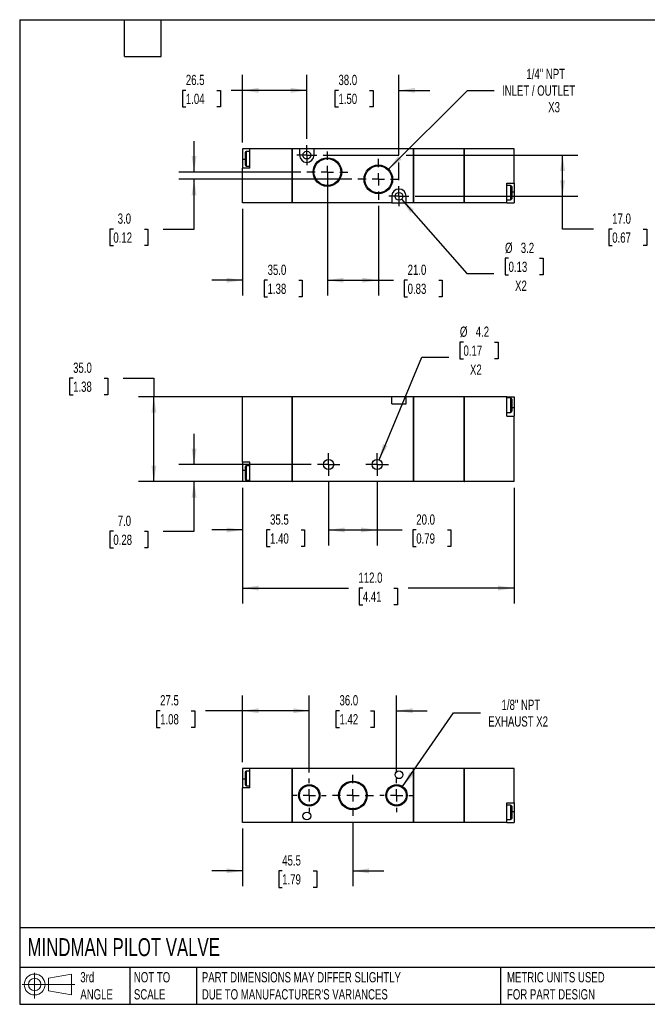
# Model space of a CAD drawing. Header units: millimetres. Extents: x 13 to 546, y 13 to 419.
# Tile 1 of 2: x 13 to 272, y 13 to 419. Entities that reach past the tile are written whole.
import ezdxf

# ---------------------------------------------------------------- set-up
doc = ezdxf.new("R2010")
doc.units = ezdxf.units.MM
doc.header["$LTSCALE"] = 2
doc.linetypes.add('SLD-Center', pattern=[19.05, 15.24, -1.27, 1.27, -1.27])
doc.linetypes.add('SLD-Solid', pattern=[0])
doc.layers.add('CENTER', color=40, linetype='SLD-Center')
doc.layers.add('SLD-DEFPOINTS', color=7, linetype='Continuous')
doc.layers.add('DIMENSIONS', color=140, linetype='SLD-Solid', lineweight=25)
doc.layers.add('TEXT', color=140, linetype='SLD-Solid', lineweight=25)
doc.styles.add('SLDTEXTSTYLE0', font='TXT', dxfattribs={"width": 0.7})
doc.dimstyles.new('SLDDIMSTYLE0', dxfattribs={"dimtxt": 4.316016, "dimasz": 6.604, "dimexe": 0, "dimexo": 0.0625, "dimgap": 1.079004, "dimtad": 0, "dimtih": 1, "dimtoh": 1, "dimdec": 1, "dimrnd": 1e-09, "dimzin": 12, "dimdsep": 46, "dimtxsty": 'SLDTEXTSTYLE0', "dimsah": 1, "dimcen": 0.09, "dimadec": 0, "dimazin": 3, "dimtfac": 1, "dimtdec": 1, "dimtmove": 0, "dimatfit": 0, "dimfxl": 0, "dimfrac": 2, "dimtolj": 1, "dimtzin": 12, "dimarcsym": 0})
doc.dimstyles.new('SLDDIMSTYLE1', dxfattribs={"dimtxt": 4.316016, "dimasz": 6.604, "dimexe": 0, "dimexo": 0.0625, "dimgap": 1.079004, "dimtad": 0, "dimtih": 1, "dimtoh": 1, "dimdec": 1, "dimrnd": 1e-09, "dimzin": 4, "dimdsep": 46, "dimtxsty": 'SLDTEXTSTYLE0', "dimsah": 1, "dimcen": 0.09, "dimadec": 0, "dimazin": 1, "dimtfac": 1, "dimtdec": 1, "dimtofl": 0, "dimtmove": 0, "dimatfit": 3, "dimfxl": 0, "dimfrac": 2, "dimtolj": 1, "dimtzin": 12, "dimarcsym": 0})
doc.dimstyles.new('SLDDIMSTYLE2', dxfattribs={"dimtxt": 4.316016, "dimasz": 6.604, "dimexe": 0, "dimexo": 0.0625, "dimgap": 1.079004, "dimtad": 0, "dimtih": 1, "dimtoh": 1, "dimdec": 1, "dimrnd": 1e-09, "dimzin": 12, "dimdsep": 46, "dimtxsty": 'SLDTEXTSTYLE0', "dimsah": 1, "dimcen": 0, "dimadec": 0, "dimazin": 3, "dimtfac": 1, "dimtdec": 1, "dimtofl": 0, "dimtmove": 0, "dimatfit": 3, "dimfxl": 0, "dimfrac": 2, "dimtolj": 1, "dimtzin": 12, "dimarcsym": 0})
doc.dimstyles.new('SLDDIMSTYLE3', dxfattribs={"dimtxt": 4.316016, "dimasz": 6.604, "dimexe": 0, "dimexo": 0.0625, "dimgap": 1.079004, "dimtad": 0, "dimtih": 1, "dimtoh": 1, "dimdec": 1, "dimrnd": 1e-09, "dimzin": 4, "dimdsep": 46, "dimtxsty": 'SLDTEXTSTYLE0', "dimsah": 1, "dimcen": 0.09, "dimadec": 0, "dimazin": 1, "dimtfac": 1, "dimtdec": 1, "dimtmove": 0, "dimatfit": 0, "dimfxl": 0, "dimfrac": 2, "dimtolj": 1, "dimtzin": 12, "dimarcsym": 0})
doc.dimstyles.new('SLDDIMSTYLE4', dxfattribs={"dimtxt": 4.316016, "dimasz": 6.604, "dimexe": 0, "dimexo": 0.0625, "dimgap": 1.079004, "dimtad": 0, "dimtih": 1, "dimtoh": 1, "dimdec": 1, "dimrnd": 1e-09, "dimzin": 12, "dimdsep": 46, "dimtxsty": 'SLDTEXTSTYLE0', "dimsah": 1, "dimcen": 0, "dimadec": 0, "dimazin": 3, "dimtfac": 1, "dimtdec": 1, "dimtofl": 0, "dimtmove": 0, "dimatfit": 3, "dimfxl": 0, "dimfrac": 2, "dimtolj": 1, "dimtzin": 12, "dimarcsym": 0})
doc.dimstyles.new('SLDDIMSTYLE5', dxfattribs={"dimtxt": 4.316016, "dimasz": 6.604, "dimexe": 0, "dimexo": 0.0625, "dimgap": 1.079004, "dimtad": 0, "dimtih": 1, "dimtoh": 1, "dimdec": 1, "dimrnd": 1e-09, "dimzin": 12, "dimdsep": 46, "dimtxsty": 'SLDTEXTSTYLE0', "dimsah": 1, "dimcen": 0.09, "dimadec": 0, "dimazin": 3, "dimtfac": 1, "dimtdec": 1, "dimtofl": 0, "dimtmove": 0, "dimatfit": 3, "dimfxl": 0, "dimfrac": 2, "dimtolj": 1, "dimtzin": 12, "dimarcsym": 0})

# ---------------------------------------------------------------- blocks, each defined once
blk = doc.blocks.new('Block11')
at = {"color": 7, "linetype": 'SLD-Solid', "lineweight": 18}
for p, q in [((5.18, 10.62), (5.18, 0)), ((10.96, 8.33), (20.35, 10.06)), ((10.96, 3.19), (10.96, 8.33)), ((20.35, 10.06), (20.35, 1.46)), ((0, 5.76), (21.75, 5.76)), ((10.96, 3.19), (20.35, 1.46))]:
    blk.add_line(p, q, dxfattribs=at)
for radius in [4.3, 2.57]:
    blk.add_circle((5.18, 5.76), radius, dxfattribs=at)
blk = doc.blocks.new('Block12')
at = {"layer": 'SLD-DEFPOINTS'}
blk.add_blockref('Block11', (0, 0), dxfattribs=at)
blk = doc.blocks.new('_D')
at = {"layer": 'DIMENSIONS'}
for p, q in [((140.14, 228.3), (140.14, 202.13)), ((104.64, 225.94), (104.64, 202.13)), ((104.64, 208.48), (91.94, 208.48)), ((115.98, 208.48), (114.53, 208.48)), ((114.53, 208.48), (114.53, 201.62)), ((128.8, 208.48), (130.25, 208.48)), ((130.25, 208.48), (130.25, 201.62)), ((140.14, 208.48), (152.84, 208.48)), ((114.53, 201.62), (115.98, 201.62)), ((130.25, 201.62), (128.8, 201.62))]:
    blk.add_line(p, q, dxfattribs=at)
for points in [[(104.64, 208.48), (98.04, 209.5), (98.04, 207.47)], [(140.14, 208.48), (146.74, 207.47), (146.74, 209.5)]]:
    blk.add_solid(points, dxfattribs=at)
at = {"layer": 'DIMENSIONS', "char_height": 4.233, "attachment_point": 1, "style": 'SLDTEXTSTYLE0'}
for s, insert in [('35.5', (115.98, 214.91)), ('1.40', (115.98, 207.08))]:
    blk.add_mtext(s, dxfattribs=dict(at, insert=insert))
blk = doc.blocks.new('_D_1')
at = {"layer": 'DIMENSIONS'}
for p, q in [((140.14, 228.3), (140.14, 202.13)), ((160.14, 228.3), (160.14, 202.13)), ((140.14, 208.48), (160.14, 208.48)), ((160.14, 208.48), (170.44, 208.48)), ((176.29, 208.48), (174.84, 208.48)), ((174.84, 208.48), (174.84, 201.62)), ((189.11, 208.48), (190.56, 208.48)), ((190.56, 208.48), (190.56, 201.62)), ((174.84, 201.62), (176.29, 201.62)), ((190.56, 201.62), (189.11, 201.62))]:
    blk.add_line(p, q, dxfattribs=at)
for points in [[(140.14, 208.48), (146.74, 207.47), (146.74, 209.5)], [(160.14, 208.48), (153.54, 209.5), (153.54, 207.47)]]:
    blk.add_solid(points, dxfattribs=at)
at = {"layer": 'DIMENSIONS', "char_height": 4.233, "attachment_point": 1, "style": 'SLDTEXTSTYLE0'}
for s, insert in [('20.0', (176.29, 214.91)), ('0.79', (176.29, 207.08))]:
    blk.add_mtext(s, dxfattribs=dict(at, insert=insert))
blk = doc.blocks.new('_D_2')
at = {"layer": 'DIMENSIONS'}
for p, q in [((195.76, 286.01), (194.31, 286.01)), ((194.31, 286.01), (194.31, 279.15)), ((208.59, 286.01), (210.04, 286.01)), ((210.04, 286.01), (210.04, 279.15)), ((160.95, 237.42), (178.58, 279.74)), ((178.58, 279.74), (189.69, 279.74)), ((194.31, 279.15), (195.76, 279.15)), ((210.04, 279.15), (208.59, 279.15))]:
    blk.add_line(p, q, dxfattribs=at)
blk.add_solid([(160.95, 237.42), (164.42, 243.13), (162.55, 243.91)], dxfattribs=at)
at = {"layer": 'DIMENSIONS', "char_height": 4.233, "attachment_point": 1, "style": 'SLDTEXTSTYLE0'}
for s, insert in [('%%c', (194.3, 292.44)), ('4.2', (200.82, 292.44)), ('0.17', (195.76, 284.61)), ('X2', (198.45, 276.78))]:
    blk.add_mtext(s, dxfattribs=dict(at, insert=insert))
blk = doc.blocks.new('_D_3')
at = {"layer": 'DIMENSIONS'}
for p, q in [((84.64, 235.48), (84.64, 248.18)), ((132.96, 235.48), (78.29, 235.48)), ((122.7, 228.48), (78.29, 228.48)), ((84.64, 207.96), (84.64, 228.48)), ((51.33, 207.96), (49.88, 207.96)), ((49.88, 207.96), (49.88, 201.1)), ((64.16, 207.96), (65.61, 207.96)), ((65.61, 207.96), (65.61, 201.1)), ((71.94, 207.96), (84.64, 207.96)), ((49.88, 201.1), (51.33, 201.1)), ((65.61, 201.1), (64.16, 201.1))]:
    blk.add_line(p, q, dxfattribs=at)
for points in [[(84.64, 235.48), (85.66, 242.09), (83.62, 242.09)], [(84.64, 228.48), (83.62, 221.88), (85.66, 221.88)]]:
    blk.add_solid(points, dxfattribs=at)
at = {"layer": 'DIMENSIONS', "char_height": 4.233, "attachment_point": 1, "style": 'SLDTEXTSTYLE0'}
for s, insert in [('7.0', (53.13, 214.38)), ('0.28', (51.33, 206.55))]:
    blk.add_mtext(s, dxfattribs=dict(at, insert=insert))
blk = doc.blocks.new('_D_4')
at = {"layer": 'DIMENSIONS'}
for p, q in [((34.73, 271.14), (33.28, 271.14)), ((33.28, 271.14), (33.28, 264.28)), ((47.56, 271.14), (49.01, 271.14)), ((49.01, 271.14), (49.01, 264.28)), ((55.34, 271.14), (68.04, 271.14)), ((68.04, 271.14), (68.04, 263.48)), ((33.28, 264.28), (34.73, 264.28)), ((49.01, 264.28), (47.56, 264.28)), ((122.7, 263.48), (61.69, 263.48)), ((68.04, 228.48), (68.04, 263.48)), ((122.7, 228.48), (61.69, 228.48))]:
    blk.add_line(p, q, dxfattribs=at)
for points in [[(68.04, 263.48), (67.02, 256.88), (69.06, 256.88)], [(68.04, 228.48), (69.06, 235.09), (67.02, 235.09)]]:
    blk.add_solid(points, dxfattribs=at)
at = {"layer": 'DIMENSIONS', "char_height": 4.233, "attachment_point": 1, "style": 'SLDTEXTSTYLE0'}
for s, insert in [('35.0', (34.73, 277.56)), ('1.38', (34.73, 269.74))]:
    blk.add_mtext(s, dxfattribs=dict(at, insert=insert))
blk = doc.blocks.new('_D_5')
at = {"layer": 'DIMENSIONS'}
for p, q in [((104.64, 225.94), (104.64, 178.13)), ((216.64, 225.94), (216.64, 178.13)), ((104.64, 184.48), (148.38, 184.48)), ((154.23, 184.48), (152.78, 184.48)), ((152.78, 184.48), (152.78, 177.62)), ((167.05, 184.48), (168.5, 184.48)), ((168.5, 184.48), (168.5, 177.62)), ((216.64, 184.48), (172.9, 184.48)), ((152.78, 177.62), (154.23, 177.62)), ((168.5, 177.62), (167.05, 177.62))]:
    blk.add_line(p, q, dxfattribs=at)
for points in [[(104.64, 184.48), (111.24, 183.47), (111.24, 185.5)], [(216.64, 184.48), (210.04, 185.5), (210.04, 183.47)]]:
    blk.add_solid(points, dxfattribs=at)
at = {"layer": 'DIMENSIONS', "char_height": 4.233, "attachment_point": 1, "style": 'SLDTEXTSTYLE0'}
for s, insert in [('112.0', (152.43, 190.91)), ('4.41', (154.23, 183.08))]:
    blk.add_mtext(s, dxfattribs=dict(at, insert=insert))
blk = doc.blocks.new('SW_CENTERMARKSYMBOL_0')
at = {"layer": 'CENTER', "color": 0}
for p, q in [((0, 2.54), (0, 4.64)), ((-2.54, 0), (-4.64, 0)), ((0, 0), (-2.54, 0)), ((0, 0), (0, 2.54)), ((0, 0), (0, -2.54)), ((0, 0), (2.54, 0)), ((2.54, 0), (4.64, 0)), ((0, -2.54), (0, -4.64))]:
    blk.add_line(p, q, dxfattribs=at)
blk = doc.blocks.new('SW_CENTERMARKSYMBOL_1')
at = {"layer": 'CENTER', "color": 0}
for p, q in [((0, 2.54), (0, 4.64)), ((-2.54, 0), (-4.64, 0)), ((0, 0), (-2.54, 0)), ((0, 0), (0, 2.54)), ((0, 0), (0, -2.54)), ((0, 0), (2.54, 0)), ((2.54, 0), (4.64, 0)), ((0, -2.54), (0, -4.64))]:
    blk.add_line(p, q, dxfattribs=at)
blk = doc.blocks.new('_D_7')
at = {"layer": 'DIMENSIONS'}
for p, q in [((139.64, 345.22), (139.64, 305.21)), ((104.64, 341.02), (104.64, 305.21)), ((104.64, 311.56), (91.94, 311.56)), ((114.96, 311.56), (113.51, 311.56)), ((113.51, 311.56), (113.51, 304.7)), ((127.78, 311.56), (129.23, 311.56)), ((129.23, 311.56), (129.23, 304.7)), ((139.64, 311.56), (152.34, 311.56)), ((113.51, 304.7), (114.96, 304.7)), ((129.23, 304.7), (127.78, 304.7))]:
    blk.add_line(p, q, dxfattribs=at)
for points in [[(104.64, 311.56), (98.04, 312.58), (98.04, 310.55)], [(139.64, 311.56), (146.24, 310.55), (146.24, 312.58)]]:
    blk.add_solid(points, dxfattribs=at)
at = {"layer": 'DIMENSIONS', "char_height": 4.233, "attachment_point": 1, "style": 'SLDTEXTSTYLE0'}
for s, insert in [('35.0', (114.96, 317.98)), ('1.38', (114.96, 310.16))]:
    blk.add_mtext(s, dxfattribs=dict(at, insert=insert))
blk = doc.blocks.new('_D_8')
at = {"layer": 'DIMENSIONS'}
for p, q in [((139.64, 353.67), (139.64, 305.21)), ((160.64, 342.22), (160.64, 305.21)), ((139.64, 311.56), (160.64, 311.56)), ((160.64, 311.56), (166.87, 311.56)), ((172.72, 311.56), (171.27, 311.56)), ((171.27, 311.56), (171.27, 304.7)), ((185.54, 311.56), (186.99, 311.56)), ((186.99, 311.56), (186.99, 304.7)), ((171.27, 304.7), (172.72, 304.7)), ((186.99, 304.7), (185.54, 304.7))]:
    blk.add_line(p, q, dxfattribs=at)
for points in [[(139.64, 311.56), (146.24, 310.55), (146.24, 312.58)], [(160.64, 311.56), (154.04, 312.58), (154.04, 310.55)]]:
    blk.add_solid(points, dxfattribs=at)
at = {"layer": 'DIMENSIONS', "char_height": 4.233, "attachment_point": 1, "style": 'SLDTEXTSTYLE0'}
for s, insert in [('21.0', (172.72, 317.98)), ('0.83', (172.72, 310.16))]:
    blk.add_mtext(s, dxfattribs=dict(at, insert=insert))
blk = doc.blocks.new('_D_9')
at = {"layer": 'DIMENSIONS'}
for p, q in [((164.82, 357.39), (197.36, 389.93)), ((197.36, 389.93), (208.47, 389.93))]:
    blk.add_line(p, q, dxfattribs=at)
blk.add_solid([(164.82, 357.39), (170.21, 361.34), (168.77, 362.78)], dxfattribs=at)
at = {"layer": 'DIMENSIONS', "attachment_point": 1, "style": 'SLDTEXTSTYLE0'}
for s, insert, char_height in [('1/4" NPT', (221.72, 398.82), 4.233), ('INLET / OUTLET', (211.65, 391.96), 4.2333), ('X3', (230.71, 385.1), 4.233)]:
    blk.add_mtext(s, dxfattribs=dict(at, insert=insert, char_height=char_height))
blk = doc.blocks.new('_D_10')
at = {"layer": 'DIMENSIONS'}
for p, q in [((84.64, 356.21), (84.64, 368.91)), ((128.65, 356.21), (78.29, 356.21)), ((149.65, 353.21), (78.29, 353.21)), ((84.64, 332.69), (84.64, 353.21)), ((51.33, 332.69), (49.88, 332.69)), ((49.88, 332.69), (49.88, 325.83)), ((64.16, 332.69), (65.61, 332.69)), ((65.61, 332.69), (65.61, 325.83)), ((71.94, 332.69), (84.64, 332.69)), ((49.88, 325.83), (51.33, 325.83)), ((65.61, 325.83), (64.16, 325.83))]:
    blk.add_line(p, q, dxfattribs=at)
for points in [[(84.64, 356.21), (85.66, 362.82), (83.62, 362.82)], [(84.64, 353.21), (83.62, 346.61), (85.66, 346.61)]]:
    blk.add_solid(points, dxfattribs=at)
at = {"layer": 'DIMENSIONS', "char_height": 4.233, "attachment_point": 1, "style": 'SLDTEXTSTYLE0'}
for s, insert in [('3.0', (53.13, 339.11)), ('0.12', (51.33, 331.28))]:
    blk.add_mtext(s, dxfattribs=dict(at, insert=insert))
blk = doc.blocks.new('_D_11')
at = {"layer": 'DIMENSIONS'}
for p, q in [((104.64, 368.4), (104.64, 396.28)), ((131.14, 369.89), (131.14, 396.28)), ((81.24, 389.93), (79.79, 389.93)), ((79.79, 389.93), (79.79, 383.07)), ((94.07, 389.93), (95.52, 389.93)), ((95.52, 389.93), (95.52, 383.07)), ((104.64, 389.93), (99.92, 389.93)), ((131.14, 389.93), (104.64, 389.93)), ((79.79, 383.07), (81.24, 383.07)), ((95.52, 383.07), (94.07, 383.07))]:
    blk.add_line(p, q, dxfattribs=at)
for points in [[(104.64, 389.93), (111.24, 388.91), (111.24, 390.95)], [(131.14, 389.93), (124.54, 390.95), (124.54, 388.91)]]:
    blk.add_solid(points, dxfattribs=at)
at = {"layer": 'DIMENSIONS', "char_height": 4.233, "attachment_point": 1, "style": 'SLDTEXTSTYLE0'}
for s, insert in [('26.5', (81.24, 396.35)), ('1.04', (81.24, 388.53))]:
    blk.add_mtext(s, dxfattribs=dict(at, insert=insert))
blk = doc.blocks.new('_D_12')
at = {"layer": 'DIMENSIONS'}
for p, q in [((131.14, 369.89), (131.14, 396.28)), ((169.14, 363.24), (169.14, 396.28)), ((131.14, 389.93), (118.44, 389.93)), ((144.19, 389.93), (142.74, 389.93)), ((142.74, 389.93), (142.74, 383.07)), ((157.01, 389.93), (158.46, 389.93)), ((158.46, 389.93), (158.46, 383.07)), ((169.14, 389.93), (181.84, 389.93)), ((142.74, 383.07), (144.19, 383.07)), ((158.46, 383.07), (157.01, 383.07)), ((169.14, 352.89), (169.14, 360.19))]:
    blk.add_line(p, q, dxfattribs=at)
for points in [[(131.14, 389.93), (124.54, 390.95), (124.54, 388.91)], [(169.14, 389.93), (175.74, 388.91), (175.74, 390.95)]]:
    blk.add_solid(points, dxfattribs=at)
at = {"layer": 'DIMENSIONS', "char_height": 4.233, "attachment_point": 1, "style": 'SLDTEXTSTYLE0'}
for s, insert in [('38.0', (144.19, 396.35)), ('1.50', (144.19, 388.53))]:
    blk.add_mtext(s, dxfattribs=dict(at, insert=insert))
blk = doc.blocks.new('_D_13')
at = {"layer": 'DIMENSIONS'}
for p, q in [((137.82, 363.21), (169.12, 363.21)), ((172.16, 363.21), (242.99, 363.21)), ((236.64, 346.21), (236.64, 363.21)), ((175.82, 346.21), (242.99, 346.21)), ((236.64, 332.69), (236.64, 346.21)), ((249.34, 332.69), (236.64, 332.69)), ((257.12, 332.69), (255.67, 332.69)), ((255.67, 332.69), (255.67, 325.83)), ((269.95, 332.69), (271.4, 332.69)), ((271.4, 332.69), (271.4, 325.83)), ((255.67, 325.83), (257.12, 325.83)), ((271.4, 325.83), (269.95, 325.83))]:
    blk.add_line(p, q, dxfattribs=at)
for points in [[(236.64, 363.21), (235.62, 356.61), (237.66, 356.61)], [(236.64, 346.21), (237.66, 352.82), (235.62, 352.82)]]:
    blk.add_solid(points, dxfattribs=at)
at = {"layer": 'DIMENSIONS', "char_height": 4.233, "attachment_point": 1, "style": 'SLDTEXTSTYLE0'}
for s, insert in [('17.0', (257.12, 339.11)), ('0.67', (257.12, 331.28))]:
    blk.add_mtext(s, dxfattribs=dict(at, insert=insert))
blk = doc.blocks.new('_D_14')
at = {"layer": 'DIMENSIONS'}
for p, q in [((170.2, 345.01), (197.17, 314.36)), ((214.36, 320.63), (212.91, 320.63)), ((212.91, 320.63), (212.91, 313.77)), ((227.18, 320.63), (228.63, 320.63)), ((228.63, 320.63), (228.63, 313.77)), ((197.17, 314.36), (208.29, 314.36)), ((212.91, 313.77), (214.36, 313.77)), ((228.63, 313.77), (227.18, 313.77))]:
    blk.add_line(p, q, dxfattribs=at)
blk.add_solid([(170.2, 345.01), (173.8, 339.38), (175.32, 340.72)], dxfattribs=at)
at = {"layer": 'DIMENSIONS', "char_height": 4.233, "attachment_point": 1, "style": 'SLDTEXTSTYLE0'}
for s, insert in [('%%c', (212.9, 327.05)), ('3.2', (219.41, 327.05)), ('0.13', (214.36, 319.22)), ('X2', (217.04, 311.4))]:
    blk.add_mtext(s, dxfattribs=dict(at, insert=insert))
blk = doc.blocks.new('SW_CENTERMARKSYMBOL_5')
at = {"layer": 'CENTER', "color": 0}
for p, q in [((0, 2.54), (0, 4.14)), ((-2.54, 0), (-4.14, 0)), ((0, 0), (-2.54, 0)), ((0, 0), (0, 2.54)), ((0, 0), (0, -2.54)), ((0, 0), (2.54, 0)), ((2.54, 0), (4.14, 0)), ((0, -2.54), (0, -4.14))]:
    blk.add_line(p, q, dxfattribs=at)
blk = doc.blocks.new('SW_CENTERMARKSYMBOL_6')
at = {"layer": 'CENTER', "color": 0}
for p, q in [((0, 2.54), (0, 4.14)), ((-2.54, 0), (-4.14, 0)), ((0, 0), (-2.54, 0)), ((0, 0), (0, 2.54)), ((0, 0), (0, -2.54)), ((0, 0), (2.54, 0)), ((2.54, 0), (4.14, 0)), ((0, -2.54), (0, -4.14))]:
    blk.add_line(p, q, dxfattribs=at)
blk = doc.blocks.new('SW_CENTERMARKSYMBOL_7')
at = {"layer": 'CENTER', "color": 0}
for p, q in [((0, 5.08), (0, 8.45)), ((-5.08, 0), (-8.45, 0)), ((0, 0), (-2.54, 0)), ((0, 0), (0, 2.54)), ((0, 0), (0, -2.54)), ((0, 0), (2.54, 0)), ((5.08, 0), (8.45, 0)), ((0, -5.08), (0, -8.45))]:
    blk.add_line(p, q, dxfattribs=at)
blk = doc.blocks.new('SW_CENTERMARKSYMBOL_8')
at = {"layer": 'CENTER', "color": 0}
for p, q in [((0, 5.08), (0, 8.45)), ((-5.08, 0), (-8.45, 0)), ((0, 0), (-2.54, 0)), ((0, 0), (0, 2.54)), ((0, 0), (0, -2.54)), ((0, 0), (2.54, 0)), ((5.08, 0), (8.45, 0)), ((0, -5.08), (0, -8.45))]:
    blk.add_line(p, q, dxfattribs=at)
blk = doc.blocks.new('_D_15')
at = {"layer": 'DIMENSIONS'}
for p, q in [((104.64, 112.63), (104.64, 140.22)), ((132.14, 108.43), (132.14, 140.22)), ((70.62, 133.87), (69.17, 133.87)), ((69.17, 133.87), (69.17, 127.01)), ((83.44, 133.87), (84.89, 133.87)), ((84.89, 133.87), (84.89, 127.01)), ((104.64, 133.87), (89.29, 133.87)), ((132.14, 133.87), (104.64, 133.87)), ((69.17, 127.01), (70.62, 127.01)), ((84.89, 127.01), (83.44, 127.01))]:
    blk.add_line(p, q, dxfattribs=at)
for points in [[(104.64, 133.87), (111.24, 132.86), (111.24, 134.89)], [(132.14, 133.87), (125.54, 134.89), (125.54, 132.86)]]:
    blk.add_solid(points, dxfattribs=at)
at = {"layer": 'DIMENSIONS', "char_height": 4.233, "attachment_point": 1, "style": 'SLDTEXTSTYLE0'}
for s, insert in [('27.5', (70.62, 140.3)), ('1.08', (70.62, 132.47))]:
    blk.add_mtext(s, dxfattribs=dict(at, insert=insert))
blk = doc.blocks.new('_D_16')
at = {"layer": 'DIMENSIONS'}
for p, q in [((132.14, 108.43), (132.14, 140.22)), ((168.14, 108.43), (168.14, 140.22)), ((132.14, 133.87), (119.44, 133.87)), ((144.61, 133.87), (143.16, 133.87)), ((143.16, 133.87), (143.16, 127.01)), ((157.44, 133.87), (158.89, 133.87)), ((158.89, 133.87), (158.89, 127.01)), ((168.14, 133.87), (180.84, 133.87)), ((143.16, 127.01), (144.61, 127.01)), ((158.89, 127.01), (157.44, 127.01))]:
    blk.add_line(p, q, dxfattribs=at)
for points in [[(132.14, 133.87), (125.54, 134.89), (125.54, 132.86)], [(168.14, 133.87), (174.74, 132.86), (174.74, 134.89)]]:
    blk.add_solid(points, dxfattribs=at)
at = {"layer": 'DIMENSIONS', "char_height": 4.233, "attachment_point": 1, "style": 'SLDTEXTSTYLE0'}
for s, insert in [('36.0', (144.61, 140.3)), ('1.42', (144.61, 132.47))]:
    blk.add_mtext(s, dxfattribs=dict(at, insert=insert))
blk = doc.blocks.new('_D_17')
at = {"layer": 'DIMENSIONS'}
for p, q in [((150.14, 87.96), (150.14, 61.44)), ((104.64, 85.25), (104.64, 61.44)), ((104.64, 67.79), (91.94, 67.79)), ((120.98, 67.79), (119.53, 67.79)), ((119.53, 67.79), (119.53, 60.94)), ((133.8, 67.79), (135.25, 67.79)), ((135.25, 67.79), (135.25, 60.94)), ((150.14, 67.79), (162.84, 67.79)), ((119.53, 60.94), (120.98, 60.94)), ((135.25, 60.94), (133.8, 60.94))]:
    blk.add_line(p, q, dxfattribs=at)
for points in [[(104.64, 67.79), (98.04, 68.81), (98.04, 66.78)], [(150.14, 67.79), (156.74, 66.78), (156.74, 68.81)]]:
    blk.add_solid(points, dxfattribs=at)
at = {"layer": 'DIMENSIONS', "char_height": 4.233, "attachment_point": 1, "style": 'SLDTEXTSTYLE0'}
for s, insert in [('45.5', (120.98, 74.22)), ('1.79', (120.98, 66.39))]:
    blk.add_mtext(s, dxfattribs=dict(at, insert=insert))
blk = doc.blocks.new('_D_18')
at = {"layer": 'DIMENSIONS'}
for p, q in [((170.65, 102.57), (191.67, 132.97)), ((191.67, 132.97), (202.79, 132.97))]:
    blk.add_line(p, q, dxfattribs=at)
blk.add_solid([(170.65, 102.57), (175.24, 107.42), (173.57, 108.58)], dxfattribs=at)
at = {"layer": 'DIMENSIONS', "char_height": 4.233, "attachment_point": 1, "style": 'SLDTEXTSTYLE0'}
for s, insert in [('1/8" NPT', (211.47, 138.43)), ('EXHAUST X2', (205.96, 131.57))]:
    blk.add_mtext(s, dxfattribs=dict(at, insert=insert))
blk = doc.blocks.new('SW_CENTERMARKSYMBOL_9')
at = {"layer": 'CENTER', "color": 0}
for p, q in [((0, 5.08), (0, 6.95)), ((-5.08, 0), (-6.95, 0)), ((0, 0), (-2.54, 0)), ((0, 0), (0, 2.54)), ((0, 0), (0, -2.54)), ((0, 0), (2.54, 0)), ((5.08, 0), (6.95, 0)), ((0, -5.08), (0, -6.95))]:
    blk.add_line(p, q, dxfattribs=at)
blk = doc.blocks.new('SW_CENTERMARKSYMBOL_10')
at = {"layer": 'CENTER', "color": 0}
for p, q in [((0, 5.08), (0, 8.45)), ((-5.08, 0), (-8.45, 0)), ((0, 0), (-2.54, 0)), ((0, 0), (0, 2.54)), ((0, 0), (0, -2.54)), ((0, 0), (2.54, 0)), ((5.08, 0), (8.45, 0)), ((0, -5.08), (0, -8.45))]:
    blk.add_line(p, q, dxfattribs=at)
blk = doc.blocks.new('SW_CENTERMARKSYMBOL_11')
at = {"layer": 'CENTER', "color": 0}
for p, q in [((0, 5.08), (0, 6.95)), ((-5.08, 0), (-6.95, 0)), ((0, 0), (-2.54, 0)), ((0, 0), (0, 2.54)), ((0, 0), (0, -2.54)), ((0, 0), (2.54, 0)), ((5.08, 0), (6.95, 0)), ((0, -5.08), (0, -6.95))]:
    blk.add_line(p, q, dxfattribs=at)

msp = doc.modelspace()

# ---------------------------------------------------------------- linework, layer by layer
for p, q in [((107.64, 365.86), (104.64, 365.86)), ((104.64, 365.86), (104.64, 361.36)), ((107.64, 357.86), (107.64, 365.86)), ((125.09, 365.86), (107.64, 365.86)), ((125.09, 343.56), (125.09, 365.86)), ((125.09, 365.81), (125.24, 365.81)), ((125.24, 343.56), (125.24, 365.86)), ((128.14, 365.86), (125.24, 365.86)), ((128.14, 365.86), (128.14, 363.21)), ((134.14, 365.86), (128.14, 365.86)), ((134.14, 363.21), (134.14, 365.86)), ((175.14, 365.86), (134.14, 365.86)), ((175.14, 343.56), (175.14, 365.86)), ((175.24, 365.81), (175.14, 365.81)), ((196.09, 365.86), (175.24, 365.86)), ((175.24, 343.56), (175.24, 365.86)), ((196.09, 343.56), (196.09, 365.86)), ((196.09, 365.81), (196.19, 365.81)), ((216.64, 365.86), (196.19, 365.86)), ((196.19, 343.56), (196.19, 365.86)), ((216.64, 351.56), (216.64, 365.86)), ((105.64, 364.21), (105.64, 359.21)), ((107.64, 364.71), (106.14, 364.71)), ((106.14, 364.71), (106.14, 358.71)), ((104.64, 361.36), (104.64, 357.86)), ((105.64, 361.36), (104.64, 361.36)), ((107.64, 357.86), (104.64, 357.86)), ((104.64, 343.56), (104.64, 357.86)), ((106.14, 358.71), (107.64, 358.71)), ((213.64, 351.56), (216.64, 351.56)), ((213.64, 343.56), (213.64, 351.56)), ((215.14, 350.71), (213.64, 350.71)), ((215.14, 350.71), (215.14, 344.71)), ((215.64, 350.21), (215.64, 345.21)), ((216.64, 351.56), (216.64, 348.06)), ((166.14, 346.21), (166.14, 343.56)), ((172.14, 343.56), (172.14, 346.21)), ((215.64, 348.06), (216.64, 348.06)), ((216.64, 348.06), (216.64, 343.56)), ((125.09, 343.56), (104.64, 343.56)), ((125.09, 343.61), (125.24, 343.61)), ((166.14, 343.56), (125.24, 343.56)), ((166.14, 343.56), (172.14, 343.56)), ((175.14, 343.56), (172.14, 343.56)), ((175.24, 343.61), (175.14, 343.61)), ((196.09, 343.56), (175.24, 343.56)), ((196.09, 343.61), (196.19, 343.61)), ((213.64, 343.56), (196.19, 343.56)), ((213.64, 344.71), (215.14, 344.71)), ((213.64, 343.56), (216.64, 343.56)), ((104.64, 236.48), (104.64, 263.48)), ((125.09, 263.48), (104.64, 263.48)), ((125.09, 228.48), (125.09, 263.48)), ((125.09, 263.43), (125.24, 263.43)), ((125.24, 228.48), (125.24, 263.48)), ((166.14, 263.48), (125.24, 263.48)), ((166.14, 260.48), (166.14, 263.48)), ((172.14, 263.48), (166.14, 263.48)), ((166.14, 260.48), (172.14, 260.48)), ((172.14, 260.48), (172.14, 263.48)), ((175.14, 263.48), (172.14, 263.48)), ((175.14, 228.48), (175.14, 263.48)), ((175.24, 263.43), (175.14, 263.43)), ((175.24, 228.48), (175.24, 263.48)), ((196.09, 263.48), (175.24, 263.48)), ((196.09, 228.48), (196.09, 263.48)), ((196.09, 263.43), (196.19, 263.43)), ((196.19, 228.48), (196.19, 263.48)), ((213.64, 263.48), (196.19, 263.48)), ((213.64, 255.48), (213.64, 263.48)), ((213.64, 263.48), (216.64, 263.48)), ((215.14, 262.98), (213.64, 262.98)), ((215.14, 262.98), (215.14, 256.98)), ((215.64, 262.48), (215.64, 257.48)), ((216.64, 263.48), (216.64, 258.98)), ((213.64, 256.98), (215.14, 256.98)), ((215.64, 258.98), (216.64, 258.98)), ((216.64, 258.98), (216.64, 255.48)), ((213.64, 255.48), (216.64, 255.48)), ((216.64, 228.48), (216.64, 255.48)), ((107.64, 236.48), (104.64, 236.48)), ((104.64, 236.48), (104.64, 232.98)), ((107.64, 228.48), (107.64, 236.48)), ((104.64, 232.98), (104.64, 228.48)), ((105.64, 232.98), (104.64, 232.98)), ((105.64, 234.48), (105.64, 229.48)), ((107.64, 234.98), (106.14, 234.98)), ((106.14, 234.98), (106.14, 228.98)), ((107.64, 228.48), (104.64, 228.48)), ((106.14, 228.98), (107.64, 228.98)), ((125.09, 228.48), (107.64, 228.48)), ((125.09, 228.53), (125.24, 228.53)), ((175.14, 228.48), (125.24, 228.48)), ((175.24, 228.53), (175.14, 228.53)), ((196.09, 228.48), (175.24, 228.48)), ((196.09, 228.53), (196.19, 228.53)), ((216.64, 228.48), (196.19, 228.48)), ((107.64, 110.09), (104.64, 110.09)), ((104.64, 110.09), (104.64, 105.59)), ((107.64, 102.09), (107.64, 110.09)), ((125.09, 110.09), (107.64, 110.09)), ((125.09, 87.79), (125.09, 110.09)), ((125.09, 110.04), (125.24, 110.04)), ((125.24, 87.79), (125.24, 110.09)), ((175.14, 110.09), (125.24, 110.09)), ((175.14, 87.79), (175.14, 110.09)), ((175.24, 110.04), (175.14, 110.04)), ((196.09, 110.09), (175.24, 110.09)), ((175.24, 87.79), (175.24, 110.09)), ((196.09, 87.79), (196.09, 110.09)), ((196.09, 110.04), (196.19, 110.04)), ((196.19, 87.79), (196.19, 110.09)), ((216.64, 110.09), (196.19, 110.09)), ((216.64, 95.79), (216.64, 110.09)), ((105.64, 108.44), (105.64, 103.44)), ((107.64, 108.94), (106.14, 108.94)), ((106.14, 108.94), (106.14, 102.94)), ((104.64, 105.59), (104.64, 102.09)), ((105.64, 105.59), (104.64, 105.59)), ((104.64, 87.79), (104.64, 102.09)), ((107.64, 102.09), (104.64, 102.09)), ((106.14, 102.94), (107.64, 102.94)), ((213.64, 95.79), (216.64, 95.79)), ((213.64, 87.79), (213.64, 95.79)), ((215.14, 94.94), (213.64, 94.94)), ((215.14, 94.94), (215.14, 88.94)), ((215.64, 94.44), (215.64, 89.44)), ((216.64, 95.79), (216.64, 92.29)), ((215.64, 92.29), (216.64, 92.29)), ((216.64, 92.29), (216.64, 87.79)), ((125.09, 87.79), (104.64, 87.79)), ((125.09, 87.84), (125.24, 87.84)), ((175.14, 87.79), (125.24, 87.79)), ((175.24, 87.84), (175.14, 87.84)), ((196.09, 87.79), (175.24, 87.79)), ((196.09, 87.84), (196.19, 87.84)), ((213.64, 87.79), (196.19, 87.79)), ((213.64, 88.94), (215.14, 88.94)), ((213.64, 87.79), (216.64, 87.79))]:
    msp.add_line(p, q)
for centre, radius in [((131.14, 363.21), 1.6), ((139.64, 356.21), 5.91), ((139.64, 356.21), 5.54), ((160.64, 353.21), 5.91), ((160.64, 353.21), 5.54), ((169.14, 346.21), 1.6), ((140.14, 235.48), 2.1), ((160.14, 235.48), 2.1), ((169.14, 107.44), 1.6), ((132.14, 98.94), 4.41), ((132.14, 98.94), 4.03), ((150.14, 98.94), 5.91), ((150.14, 98.94), 5.54), ((168.14, 98.94), 4.41), ((168.14, 98.94), 4.03), ((131.14, 90.44), 1.6)]:
    msp.add_circle(centre, radius)
for centre, radius, start, end in [((106.14, 364.21), 0.5, 90, 180), ((131.14, 363.21), 3, 180, 0), ((106.14, 359.21), 0.5, 180, 270), ((215.14, 350.21), 0.5, 0, 90), ((169.14, 346.21), 3, 0, 180), ((215.14, 345.21), 0.5, 270, 0), ((215.14, 262.48), 0.5, 0, 90), ((215.14, 257.48), 0.5, 270, 0), ((106.14, 234.48), 0.5, 90, 180), ((106.14, 229.48), 0.5, 180, 270), ((106.14, 108.44), 0.5, 90, 180), ((106.14, 103.44), 0.5, 180, 270), ((215.14, 94.44), 0.5, 0, 90), ((215.14, 89.44), 0.5, 270, 0)]:
    msp.add_arc(centre, radius, start, end)
at = {"layer": 'TEXT'}
for p, q in [((12.7, 419.1), (546.1, 419.1)), ((12.7, 419.1), (12.7, 12.7)), ((55.88, 403.86), (55.88, 419.1)), ((71.12, 403.86), (71.12, 419.1)), ((55.88, 403.86), (71.12, 403.86)), ((546.1, 44.25), (12.7, 44.25)), ((546.1, 27.94), (12.7, 27.94)), ((58.09, 27.94), (58.09, 12.7)), ((85.67, 27.94), (85.67, 12.7)), ((210.97, 27.94), (210.97, 12.7)), ((12.7, 12.7), (546.1, 12.7))]:
    msp.add_line(p, q, dxfattribs=at)

# ---------------------------------------------------------------- block references
at = {"layer": 'CENTER'}
for name, p in [('SW_CENTERMARKSYMBOL_6', (131.14, 363.21)), ('SW_CENTERMARKSYMBOL_7', (139.64, 356.21)), ('SW_CENTERMARKSYMBOL_8', (160.64, 353.21)), ('SW_CENTERMARKSYMBOL_5', (169.14, 346.21)), ('SW_CENTERMARKSYMBOL_1', (140.14, 235.48)), ('SW_CENTERMARKSYMBOL_0', (160.14, 235.48)), ('SW_CENTERMARKSYMBOL_11', (132.14, 98.94)), ('SW_CENTERMARKSYMBOL_10', (150.14, 98.94)), ('SW_CENTERMARKSYMBOL_9', (168.14, 98.94))]:
    msp.add_blockref(name, p, dxfattribs=at)
at = {"layer": 'SLD-DEFPOINTS'}
msp.add_blockref('Block12', (13.68, 15.11), dxfattribs=at)

# ---------------------------------------------------------------- texts
at = {"layer": 'TEXT', "attachment_point": 1, "style": 'SLDTEXTSTYLE0'}
for s, insert, char_height in [('MINDMAN PILOT VALVE', (15.93, 40), 7.4083), ('3rd^JANGLE', (37.7, 25.99), 4.233), ('NOT TO^JSCALE', (59.81, 25.99), 4.2333), ("PART DIMENSIONS MAY DIFFER SLIGHTLY ^JDUE TO MANUFACTURER'S VARIANCES", (87.83, 25.99), 4.2333), ('METRIC UNITS USED ^JFOR PART DESIGN', (213.71, 25.99), 4.2333)]:
    msp.add_mtext(s, dxfattribs=dict(at, insert=insert, char_height=char_height))

# ---------------------------------------------------------------- dimensions: what is measured, and where the dimension line sits
at = {"layer": 'DIMENSIONS'}
for p1, p2, text, picture, middle in [((156.46, 349.03), (164.82, 357.39), '1/4" NPT\\PINLET / OUTLET\\PX3', '_D_9', (234.43, 389.93)), ((165.63, 95.32), (170.65, 102.57), '1/8" NPT\\PEXHAUST X2', '_D_18', (224.18, 132.97))]:
    dim = msp.add_diameter_dim_2p(p1=p1, p2=p2, text=text, dimstyle='SLDDIMSTYLE4', override={"dimpost": '<>'}, dxfattribs=at)
    dim.commit()
    dim.dimension.update_dxf_attribs({"geometry": picture, "text_midpoint": middle, "dimtype": 163})
for base, p1, p2, dimstyle, picture, middle in [((131.14, 389.93), (104.64, 365.86), (131.14, 367.35), 'SLDDIMSTYLE5', '_D_11', (87.65, 389.93)), ((169.14, 389.93), (131.14, 367.35), (169.14, 350.35), 'SLDDIMSTYLE3', '_D_12', (150.6, 389.93)), ((160.64, 311.56), (139.64, 356.21), (160.64, 344.76), 'SLDDIMSTYLE1', '_D_8', (179.13, 311.56)), ((139.64, 311.56), (104.64, 343.56), (139.64, 347.76), 'SLDDIMSTYLE3', '_D_7', (121.37, 311.56)), ((216.64, 184.48), (104.64, 228.48), (216.64, 228.48), 'SLDDIMSTYLE1', '_D_5', (160.64, 184.48)), ((160.14, 208.48), (140.14, 230.84), (160.14, 230.84), 'SLDDIMSTYLE1', '_D_1', (182.7, 208.48)), ((168.14, 133.87), (132.14, 105.89), (168.14, 105.89), 'SLDDIMSTYLE3', '_D_16', (151.02, 133.87))]:
    dim = msp.add_linear_dim(base=base, p1=p1, p2=p2, dimstyle=dimstyle, dxfattribs=at)
    dim.commit()
    dim.dimension.update_dxf_attribs({"geometry": picture, "text_midpoint": middle, "dimtype": 160})
for base, p1, p2, angle, dimstyle, picture, middle in [((84.64, 356.21), (152.19, 353.21), (131.19, 356.21), 90, 'SLDDIMSTYLE3', '_D_10', (84.64, 332.69)), ((236.64, 363.21), (173.28, 346.21), (135.28, 363.21), 90, 'SLDDIMSTYLE1', '_D_13', (236.64, 332.69)), ((68.04, 263.48), (125.24, 228.48), (125.24, 263.48), 90, 'SLDDIMSTYLE1', '_D_4', (68.04, 271.14)), ((84.64, 235.48), (125.24, 228.48), (135.5, 235.48), 90, 'SLDDIMSTYLE3', '_D_3', (84.64, 207.96)), ((140.14, 208.48), (104.64, 228.48), (140.14, 230.84), 0, 'SLDDIMSTYLE0', '_D', (122.39, 208.48)), ((132.14, 133.87), (104.64, 110.09), (132.14, 105.89), 0, 'SLDDIMSTYLE5', '_D_15', (77.03, 133.87)), ((150.14, 67.79), (104.64, 87.79), (150.14, 90.5), 0, 'SLDDIMSTYLE0', '_D_17', (127.39, 67.79))]:
    dim = msp.add_linear_dim(base=base, p1=p1, p2=p2, angle=angle, dimstyle=dimstyle, dxfattribs=at)
    dim.commit()
    dim.dimension.update_dxf_attribs({"geometry": picture, "text_midpoint": middle, "dimtype": 160})
for p1, p2, picture, middle in [((168.08, 347.41), (170.2, 345.01), '_D_14', (220.77, 316.59)), ((159.33, 233.54), (160.95, 237.42), '_D_2', (202.18, 281.97))]:
    dim = msp.add_diameter_dim_2p(p1=p1, p2=p2, text='<>\\PX2', dimstyle='SLDDIMSTYLE2', dxfattribs=at)
    dim.commit()
    dim.dimension.update_dxf_attribs({"geometry": picture, "text_midpoint": middle, "dimtype": 163})

doc.saveas('drawing.dxf')
